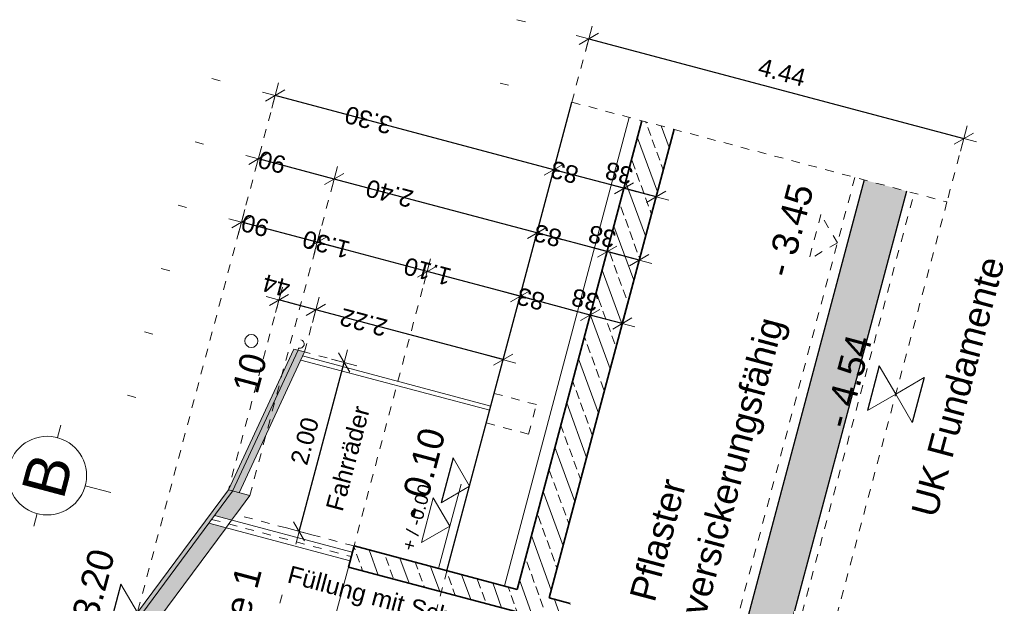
# Model space of a CAD drawing. Header units: metres. Extents: x 4462557 to 4462755, y 5328146 to 5328388.
# Tile 32 of 149: x 4462580 to 4462591, y 5328256 to 5328263. Entities that reach past the tile are written whole.
import ezdxf

# ---------------------------------------------------------------- set-up
doc = ezdxf.new("R2010")
doc.units = ezdxf.units.M
doc.header["$PDMODE"] = 65
for name, pattern in [('AUSGEZOGEN', [0]), ('PUNKT2_S9', [0.1, 0, -0.1]), ('VERDECKT2_S2', [0.15, 0.1, -0.05])]:
    doc.linetypes.add(name, pattern=pattern)
for name, color, linetype, lineweight in [('Maßlinie_Allgemein', 7, 'AUSGEZOGEN', 13), ('Schraffur', 7, 'AUSGEZOGEN', 158), ('Standard', 7, 'AUSGEZOGEN', 13)]:
    doc.layers.add(name, color=color, linetype=linetype, lineweight=lineweight)
doc.styles.add('ARIAL', font='ARIAL.TTF')
doc.dimstyles.new('_DIMSTYLE_18', dxfattribs={"dimtxt": 0.2, "dimasz": 0.3, "dimexe": 0, "dimexo": 0, "dimgap": 0.1, "dimtad": 2, "dimrnd": 0.01, "dimzin": 4, "dimdsep": 46, "dimtxsty": 'ARIAL', "dimblk1": 'ALL_ML_STRICH', "dimblk2": 'ALL_ML_STRICH', "dimsah": 1, "dimcen": 0, "dimclrd": 7, "dimclre": 7, "dimclrt": 7, "dimadec": 0, "dimazin": 0, "dimtfac": 1, "dimtdec": 0, "dimtix": 1, "dimtmove": 2, "dimatfit": 3, "dimfxl": 0, "dimtzin": 0, "dimlwd": 0, "dimlwe": 13, "dimarcsym": 0})
doc.dimstyles.new('_DIMSTYLE_19', dxfattribs={"dimtxt": 0.2, "dimasz": 0.3, "dimexe": 0, "dimexo": 0, "dimgap": 0.1, "dimtad": 2, "dimdec": 1, "dimlfac": 100, "dimrnd": 1, "dimzin": 4, "dimdsep": 46, "dimtxsty": 'ARIAL', "dimblk1": 'ALL_ML_STRICH', "dimblk2": 'ALL_ML_STRICH', "dimsah": 1, "dimcen": 0, "dimclrd": 7, "dimclre": 7, "dimclrt": 7, "dimadec": 0, "dimazin": 0, "dimtfac": 1, "dimtdec": 0, "dimtix": 1, "dimtmove": 2, "dimatfit": 3, "dimfxl": 0, "dimtvp": 1.2, "dimtzin": 0, "dimlwd": 0, "dimlwe": 13, "dimarcsym": 0})
doc.dimstyles.new('_DIMSTYLE_24', dxfattribs={"dimtxt": 0.2, "dimasz": 0.3, "dimexe": 0, "dimexo": 0, "dimgap": 0.1, "dimtad": 2, "dimdec": 1, "dimlfac": 100, "dimrnd": 1, "dimzin": 4, "dimdsep": 46, "dimtxsty": 'ARIAL', "dimblk1": 'ALL_ML_STRICH', "dimblk2": 'ALL_ML_STRICH', "dimsah": 1, "dimcen": 0, "dimclrd": 7, "dimclre": 7, "dimclrt": 7, "dimadec": 0, "dimazin": 0, "dimtfac": 1, "dimtdec": 0, "dimtix": 1, "dimtmove": 2, "dimatfit": 3, "dimfxl": 0, "dimtzin": 0, "dimlwd": 0, "dimlwe": 13, "dimarcsym": 0})
doc.dimstyles.new('_DIMSTYLE_25', dxfattribs={"dimtxt": 0.2, "dimasz": 0.3, "dimexe": 0, "dimexo": 1e-06, "dimgap": 0.1, "dimtad": 2, "dimdec": 1, "dimlfac": 100, "dimrnd": 1, "dimzin": 4, "dimdsep": 46, "dimtxsty": 'ARIAL', "dimblk1": 'ALL_ML_STRICH', "dimblk2": 'ALL_ML_STRICH', "dimsah": 1, "dimcen": 0, "dimse1": 1, "dimse2": 1, "dimclrd": 7, "dimclre": 7, "dimclrt": 7, "dimadec": 0, "dimazin": 0, "dimtfac": 1, "dimtdec": 0, "dimtix": 1, "dimtmove": 2, "dimatfit": 3, "dimfxl": 0, "dimtvp": 1.2, "dimtzin": 0, "dimlwd": 0, "dimlwe": 13, "dimarcsym": 0})
doc.dimstyles.new('_DIMSTYLE_26', dxfattribs={"dimtxt": 0.2, "dimasz": 0.3, "dimexe": 0, "dimexo": 1e-06, "dimgap": 0.1, "dimtad": 2, "dimdec": 1, "dimlfac": 100, "dimrnd": 1, "dimzin": 4, "dimdsep": 46, "dimtxsty": 'ARIAL', "dimblk1": 'ALL_ML_STRICH', "dimblk2": 'ALL_ML_STRICH', "dimsah": 1, "dimcen": 0, "dimse1": 1, "dimse2": 1, "dimclrd": 7, "dimclre": 7, "dimclrt": 7, "dimadec": 0, "dimazin": 0, "dimtfac": 1, "dimtdec": 0, "dimtix": 1, "dimtmove": 2, "dimatfit": 3, "dimfxl": 0, "dimtzin": 0, "dimlwd": 0, "dimlwe": 13, "dimarcsym": 0})
doc.dimstyles.new('_DIMSTYLE_27', dxfattribs={"dimtxt": 0.2, "dimasz": 0.3, "dimexe": 0, "dimexo": 1e-06, "dimgap": 0.1, "dimtad": 2, "dimrnd": 0.01, "dimzin": 4, "dimdsep": 46, "dimtxsty": 'ARIAL', "dimblk1": 'ALL_ML_STRICH', "dimblk2": 'ALL_ML_STRICH', "dimsah": 1, "dimcen": 0, "dimse1": 1, "dimse2": 1, "dimclrd": 7, "dimclre": 7, "dimclrt": 7, "dimadec": 0, "dimazin": 0, "dimtfac": 1, "dimtdec": 0, "dimtix": 1, "dimtmove": 2, "dimatfit": 3, "dimfxl": 0, "dimtzin": 0, "dimlwd": 0, "dimlwe": 13, "dimarcsym": 0})

# ---------------------------------------------------------------- blocks, each defined once
blk = doc.blocks.new('COMPLEXOBJECT_62')
at = {"layer": 'Standard', "color": 7, "linetype": 'AUSGEZOGEN', "lineweight": 18}
for p, q in [((4462580.627, 5328258.122), (4462580.665, 5328258.266)), ((4462580.076, 5328257.802), (4462579.931, 5328257.841)), ((4462580.946, 5328257.571), (4462581.236, 5328257.494)), ((4462580.395, 5328257.252), (4462580.356, 5328257.107))]:
    blk.add_line(p, q, dxfattribs=at)
blk.add_circle((4462580.511, 5328257.687), 0.45, dxfattribs=at)
blk = doc.blocks.new('ALL_ML_STRICH')
at = {"color": 0, "linetype": 'ByBlock', "lineweight": -2}
for p, q in [((0, -0.5), (0, 0.5)), ((-1, 0), (0.5, 0)), ((-0.3, -0.3), (0.3, 0.3))]:
    blk.add_line(p, q, dxfattribs=at)
blk = doc.blocks.new('*D269')
at = {"layer": 'DEFPOINTS', "color": 7, "linetype": 'AUSGEZOGEN', "lineweight": 13}
for p in [(4462587.474, 5328260.877), (4462585.884, 5328256.385), (4462586.251, 5328256.287)]:
    blk.add_point(p, dxfattribs=at)
at = {"layer": 'Maßlinie_Allgemein', "color": 7, "linetype": 'AUSGEZOGEN', "lineweight": -2}
blk.add_line((4462587.474, 5328260.877), (4462587.107, 5328260.975), dxfattribs=at)
at = {"layer": 'Maßlinie_Allgemein', "color": 7, "linetype": 'AUSGEZOGEN', "lineweight": 13, "xscale": 0.3, "yscale": 0.3, "zscale": 0.3}
for p, rotation in [((4462587.107, 5328260.975), 165.0861849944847), ((4462587.474, 5328260.877), 345.0861849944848)]:
    blk.add_blockref('ALL_ML_STRICH', p, dxfattribs=dict(at, rotation=rotation))
at = {"layer": 'Maßlinie_Allgemein', "color": 7, "linetype": 'AUSGEZOGEN', "lineweight": 13, "insert": (4462587.05, 5328261.149), "char_height": 0.2, "width": 0.8, "attachment_point": 5, "rotation": 165.0862, "style": 'ARIAL'}
blk.add_mtext('\\A1;{\\A1;{38\\H0.132000;\\S^ ;}}', dxfattribs=at)
blk = doc.blocks.new('*D270')
at = {"layer": 'DEFPOINTS', "color": 7, "linetype": 'AUSGEZOGEN', "lineweight": 13}
for p in [(4462587.107, 5328260.975), (4462585.082, 5328256.599), (4462585.884, 5328256.385)]:
    blk.add_point(p, dxfattribs=at)
at = {"layer": 'Maßlinie_Allgemein', "color": 7, "linetype": 'AUSGEZOGEN', "lineweight": -2}
blk.add_line((4462587.107, 5328260.975), (4462586.305, 5328261.188), dxfattribs=at)
at = {"layer": 'Maßlinie_Allgemein', "color": 7, "linetype": 'AUSGEZOGEN', "lineweight": 13, "xscale": 0.3, "yscale": 0.3, "zscale": 0.3}
for p, rotation in [((4462586.305, 5328261.188), 165.0861849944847), ((4462587.107, 5328260.975), 345.0861849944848)]:
    blk.add_blockref('ALL_ML_STRICH', p, dxfattribs=dict(at, rotation=rotation))
at = {"layer": 'Maßlinie_Allgemein', "color": 7, "linetype": 'AUSGEZOGEN', "lineweight": 13, "insert": (4462586.427, 5328261.16), "char_height": 0.2, "width": 0.8, "attachment_point": 5, "rotation": 165.0862, "style": 'ARIAL'}
blk.add_mtext('\\A1;{\\A1;{83\\H0.132000;\\S^ ;}}', dxfattribs=at)
blk = doc.blocks.new('*D271')
at = {"layer": 'DEFPOINTS', "color": 7, "linetype": 'AUSGEZOGEN', "lineweight": 13}
for p in [(4462586.305, 5328261.188), (4462585.082, 5328256.599), (4462581.542, 5328256.118)]:
    blk.add_point(p, dxfattribs=at)
at = {"layer": 'Maßlinie_Allgemein', "color": 7, "linetype": 'AUSGEZOGEN', "lineweight": -2}
blk.add_line((4462586.305, 5328261.188), (4462583.118, 5328262.037), dxfattribs=at)
at = {"layer": 'Maßlinie_Allgemein', "color": 7, "linetype": 'AUSGEZOGEN', "lineweight": 13, "xscale": 0.3, "yscale": 0.3, "zscale": 0.3}
for p, rotation in [((4462583.118, 5328262.037), 165.0861849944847), ((4462586.305, 5328261.188), 345.0861849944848)]:
    blk.add_blockref('ALL_ML_STRICH', p, dxfattribs=dict(at, rotation=rotation))
at = {"layer": 'Maßlinie_Allgemein', "color": 7, "linetype": 'AUSGEZOGEN', "lineweight": 13, "insert": (4462584.186, 5328261.757), "char_height": 0.2, "width": 0.8, "attachment_point": 5, "rotation": 165.0862, "style": 'ARIAL'}
blk.add_mtext('\\A1;{\\A1;{3.30\\H0.132000;\\S^ ;}}', dxfattribs=at)
blk = doc.blocks.new('*D708')
at = {"layer": 'DEFPOINTS', "color": 7, "linetype": 'AUSGEZOGEN', "lineweight": 13}
for p in [(4462586.704, 5328262.686), (4462586.318, 5328261.237), (4462590.608, 5328260.094)]:
    blk.add_point(p, dxfattribs=at)
at = {"layer": 'Maßlinie_Allgemein', "color": 7, "linetype": 'AUSGEZOGEN', "lineweight": -2}
for p, q in [((4462586.704, 5328262.686), (4462586.704, 5328262.686)), ((4462586.704, 5328262.686), (4462590.994, 5328261.544)), ((4462590.994, 5328261.544), (4462590.994, 5328261.544))]:
    blk.add_line(p, q, dxfattribs=at)
at = {"layer": 'Maßlinie_Allgemein', "color": 7, "linetype": 'AUSGEZOGEN', "lineweight": 13, "xscale": 0.3, "yscale": 0.3, "zscale": 0.3}
for p, rotation in [((4462586.704, 5328262.686), 165.0861849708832), ((4462590.994, 5328261.544), 345.0861849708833)]:
    blk.add_blockref('ALL_ML_STRICH', p, dxfattribs=dict(at, rotation=rotation))
at = {"layer": 'Maßlinie_Allgemein', "color": 7, "linetype": 'AUSGEZOGEN', "lineweight": 13, "insert": (4462588.915, 5328262.304), "char_height": 0.2, "width": 0.8, "attachment_point": 5, "rotation": 345.0862, "style": 'ARIAL'}
blk.add_mtext('\\A1;{\\A1;{4.44\\H0.132000;\\S^ ;}}', dxfattribs=at)
blk = doc.blocks.new('*D709')
at = {"layer": 'DEFPOINTS', "color": 7, "linetype": 'AUSGEZOGEN', "lineweight": 13}
for p in [(4462587.281, 5328260.152), (4462585.884, 5328256.385), (4462586.251, 5328256.287)]:
    blk.add_point(p, dxfattribs=at)
at = {"layer": 'Maßlinie_Allgemein', "color": 7, "linetype": 'AUSGEZOGEN', "lineweight": -2}
for p, q in [((4462586.914, 5328260.25), (4462586.914, 5328260.25)), ((4462587.281, 5328260.152), (4462586.914, 5328260.25)), ((4462587.088, 5328259.428), (4462587.281, 5328260.152))]:
    blk.add_line(p, q, dxfattribs=at)
at = {"layer": 'Maßlinie_Allgemein', "color": 7, "linetype": 'AUSGEZOGEN', "lineweight": 13, "xscale": 0.3, "yscale": 0.3, "zscale": 0.3}
for p, rotation in [((4462586.914, 5328260.25), 165.0861851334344), ((4462587.281, 5328260.152), 345.0861851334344)]:
    blk.add_blockref('ALL_ML_STRICH', p, dxfattribs=dict(at, rotation=rotation))
at = {"layer": 'Maßlinie_Allgemein', "color": 7, "linetype": 'AUSGEZOGEN', "lineweight": 13, "insert": (4462586.857, 5328260.424), "char_height": 0.2, "width": 0.8, "attachment_point": 5, "rotation": 165.0862, "style": 'ARIAL'}
blk.add_mtext('\\A1;{\\A1;{38\\H0.132000;\\S^ ;}}', dxfattribs=at)
blk = doc.blocks.new('*D710')
at = {"layer": 'DEFPOINTS', "color": 7, "linetype": 'AUSGEZOGEN', "lineweight": 13}
for p in [(4462586.914, 5328260.25), (4462585.082, 5328256.599), (4462585.884, 5328256.385)]:
    blk.add_point(p, dxfattribs=at)
at = {"layer": 'Maßlinie_Allgemein', "color": 7, "linetype": 'AUSGEZOGEN', "lineweight": -2}
for p, q in [((4462586.112, 5328260.464), (4462586.112, 5328260.464)), ((4462586.914, 5328260.25), (4462586.112, 5328260.464)), ((4462586.914, 5328260.25), (4462586.914, 5328260.25))]:
    blk.add_line(p, q, dxfattribs=at)
at = {"layer": 'Maßlinie_Allgemein', "color": 7, "linetype": 'AUSGEZOGEN', "lineweight": 13, "xscale": 0.3, "yscale": 0.3, "zscale": 0.3}
for p, rotation in [((4462586.112, 5328260.464), 165.0861851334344), ((4462586.914, 5328260.25), 345.0861851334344)]:
    blk.add_blockref('ALL_ML_STRICH', p, dxfattribs=dict(at, rotation=rotation))
at = {"layer": 'Maßlinie_Allgemein', "color": 7, "linetype": 'AUSGEZOGEN', "lineweight": 13, "insert": (4462586.234, 5328260.435), "char_height": 0.2, "width": 0.8, "attachment_point": 5, "rotation": 165.0862, "style": 'ARIAL'}
blk.add_mtext('\\A1;{\\A1;{83\\H0.132000;\\S^ ;}}', dxfattribs=at)
blk = doc.blocks.new('*D711')
at = {"layer": 'DEFPOINTS', "color": 7, "linetype": 'AUSGEZOGEN', "lineweight": 13}
for p in [(4462586.112, 5328260.464), (4462582.827, 5328257.458), (4462585.082, 5328256.599)]:
    blk.add_point(p, dxfattribs=at)
at = {"layer": 'Maßlinie_Allgemein', "color": 7, "linetype": 'AUSGEZOGEN', "lineweight": -2}
for p, q in [((4462583.793, 5328261.081), (4462583.793, 5328261.081)), ((4462586.112, 5328260.464), (4462583.793, 5328261.081)), ((4462586.112, 5328260.464), (4462586.112, 5328260.464))]:
    blk.add_line(p, q, dxfattribs=at)
at = {"layer": 'Maßlinie_Allgemein', "color": 7, "linetype": 'AUSGEZOGEN', "lineweight": 13, "xscale": 0.3, "yscale": 0.3, "zscale": 0.3}
for p, rotation in [((4462583.793, 5328261.081), 165.0861851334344), ((4462586.112, 5328260.464), 345.0861851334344)]:
    blk.add_blockref('ALL_ML_STRICH', p, dxfattribs=dict(at, rotation=rotation))
at = {"layer": 'Maßlinie_Allgemein', "color": 7, "linetype": 'AUSGEZOGEN', "lineweight": 13, "insert": (4462584.426, 5328260.916), "char_height": 0.2, "width": 0.8, "attachment_point": 5, "rotation": 165.0862, "style": 'ARIAL'}
blk.add_mtext('\\A1;{\\A1;{2.40\\H0.132000;\\S^ ;}}', dxfattribs=at)
blk = doc.blocks.new('*D712')
at = {"layer": 'DEFPOINTS', "color": 7, "linetype": 'AUSGEZOGEN', "lineweight": 13}
for p in [(4462583.793, 5328261.081), (4462582.827, 5328257.458), (4462581.542, 5328256.118)]:
    blk.add_point(p, dxfattribs=at)
at = {"layer": 'Maßlinie_Allgemein', "color": 7, "linetype": 'AUSGEZOGEN', "lineweight": -2}
for p, q in [((4462582.925, 5328261.312), (4462582.925, 5328261.312)), ((4462583.793, 5328261.081), (4462582.925, 5328261.312)), ((4462583.793, 5328261.081), (4462583.793, 5328261.081))]:
    blk.add_line(p, q, dxfattribs=at)
at = {"layer": 'Maßlinie_Allgemein', "color": 7, "linetype": 'AUSGEZOGEN', "lineweight": 13, "xscale": 0.3, "yscale": 0.3, "zscale": 0.3}
for p, rotation in [((4462582.925, 5328261.312), 165.0861851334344), ((4462583.793, 5328261.081), 345.0861851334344)]:
    blk.add_blockref('ALL_ML_STRICH', p, dxfattribs=dict(at, rotation=rotation))
at = {"layer": 'Maßlinie_Allgemein', "color": 7, "linetype": 'AUSGEZOGEN', "lineweight": 13, "insert": (4462583.081, 5328261.275), "char_height": 0.2, "width": 0.8, "attachment_point": 5, "rotation": 165.0862, "style": 'ARIAL'}
blk.add_mtext('\\A1;{\\A1;{90\\H0.132000;\\S^ ;}}', dxfattribs=at)
blk = doc.blocks.new('*D713')
at = {"layer": 'DEFPOINTS', "color": 7, "linetype": 'AUSGEZOGEN', "lineweight": 13}
for p in [(4462587.088, 5328259.428), (4462585.884, 5328256.385), (4462586.251, 5328256.287)]:
    blk.add_point(p, dxfattribs=at)
at = {"layer": 'Maßlinie_Allgemein', "color": 7, "linetype": 'AUSGEZOGEN', "lineweight": -2}
for p, q in [((4462586.721, 5328259.525), (4462586.721, 5328259.525)), ((4462587.088, 5328259.428), (4462586.721, 5328259.525)), ((4462587.088, 5328259.428), (4462587.088, 5328259.428))]:
    blk.add_line(p, q, dxfattribs=at)
at = {"layer": 'Maßlinie_Allgemein', "color": 7, "linetype": 'AUSGEZOGEN', "lineweight": 13, "xscale": 0.3, "yscale": 0.3, "zscale": 0.3}
for p, rotation in [((4462586.721, 5328259.525), 165.0861849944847), ((4462587.088, 5328259.428), 345.0861849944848)]:
    blk.add_blockref('ALL_ML_STRICH', p, dxfattribs=dict(at, rotation=rotation))
at = {"layer": 'Maßlinie_Allgemein', "color": 7, "linetype": 'AUSGEZOGEN', "lineweight": 13, "insert": (4462586.664, 5328259.699), "char_height": 0.2, "width": 0.8, "attachment_point": 5, "rotation": 165.0862, "style": 'ARIAL'}
blk.add_mtext('\\A1;{\\A1;{38\\H0.132000;\\S^ ;}}', dxfattribs=at)
blk = doc.blocks.new('*D714')
at = {"layer": 'DEFPOINTS', "color": 7, "linetype": 'AUSGEZOGEN', "lineweight": 13}
for p in [(4462586.721, 5328259.525), (4462585.082, 5328256.599), (4462585.884, 5328256.385)]:
    blk.add_point(p, dxfattribs=at)
at = {"layer": 'Maßlinie_Allgemein', "color": 7, "linetype": 'AUSGEZOGEN', "lineweight": -2}
for p, q in [((4462585.919, 5328259.739), (4462585.919, 5328259.739)), ((4462586.721, 5328259.525), (4462585.919, 5328259.739)), ((4462586.721, 5328259.525), (4462586.721, 5328259.525))]:
    blk.add_line(p, q, dxfattribs=at)
at = {"layer": 'Maßlinie_Allgemein', "color": 7, "linetype": 'AUSGEZOGEN', "lineweight": 13, "xscale": 0.3, "yscale": 0.3, "zscale": 0.3}
for p, rotation in [((4462585.919, 5328259.739), 165.0861849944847), ((4462586.721, 5328259.525), 345.0861849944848)]:
    blk.add_blockref('ALL_ML_STRICH', p, dxfattribs=dict(at, rotation=rotation))
at = {"layer": 'Maßlinie_Allgemein', "color": 7, "linetype": 'AUSGEZOGEN', "lineweight": 13, "insert": (4462586.041, 5328259.71), "char_height": 0.2, "width": 0.8, "attachment_point": 5, "rotation": 165.0862, "style": 'ARIAL'}
blk.add_mtext('\\A1;{\\A1;{83\\H0.132000;\\S^ ;}}', dxfattribs=at)
blk = doc.blocks.new('*D715')
at = {"layer": 'DEFPOINTS', "color": 7, "linetype": 'AUSGEZOGEN', "lineweight": 13}
for p in [(4462585.919, 5328259.739), (4462584.019, 5328256.882), (4462585.082, 5328256.599)]:
    blk.add_point(p, dxfattribs=at)
at = {"layer": 'Maßlinie_Allgemein', "color": 7, "linetype": 'AUSGEZOGEN', "lineweight": -2}
for p, q in [((4462584.856, 5328260.022), (4462584.856, 5328260.022)), ((4462585.919, 5328259.739), (4462584.856, 5328260.022)), ((4462585.919, 5328259.739), (4462585.919, 5328259.739))]:
    blk.add_line(p, q, dxfattribs=at)
at = {"layer": 'Maßlinie_Allgemein', "color": 7, "linetype": 'AUSGEZOGEN', "lineweight": 13, "xscale": 0.3, "yscale": 0.3, "zscale": 0.3}
for p, rotation in [((4462584.856, 5328260.022), 165.0861849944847), ((4462585.919, 5328259.739), 345.0861849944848)]:
    blk.add_blockref('ALL_ML_STRICH', p, dxfattribs=dict(at, rotation=rotation))
at = {"layer": 'Maßlinie_Allgemein', "color": 7, "linetype": 'AUSGEZOGEN', "lineweight": 13, "insert": (4462584.861, 5328260.024), "char_height": 0.2, "width": 0.8, "attachment_point": 5, "rotation": 165.0862, "style": 'ARIAL'}
blk.add_mtext('\\A1;{\\A1;{1.10\\H0.132000;\\S^ ;}}', dxfattribs=at)
blk = doc.blocks.new('*D716')
at = {"layer": 'DEFPOINTS', "color": 7, "linetype": 'AUSGEZOGEN', "lineweight": 13}
for p in [(4462584.856, 5328260.022), (4462582.827, 5328257.458), (4462584.019, 5328256.882)]:
    blk.add_point(p, dxfattribs=at)
at = {"layer": 'Maßlinie_Allgemein', "color": 7, "linetype": 'AUSGEZOGEN', "lineweight": -2}
for p, q in [((4462583.599, 5328260.357), (4462583.599, 5328260.357)), ((4462584.856, 5328260.022), (4462583.599, 5328260.357)), ((4462584.856, 5328260.022), (4462584.856, 5328260.022))]:
    blk.add_line(p, q, dxfattribs=at)
at = {"layer": 'Maßlinie_Allgemein', "color": 7, "linetype": 'AUSGEZOGEN', "lineweight": 13, "xscale": 0.3, "yscale": 0.3, "zscale": 0.3}
for p, rotation in [((4462583.599, 5328260.357), 165.0861849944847), ((4462584.856, 5328260.022), 345.0861849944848)]:
    blk.add_blockref('ALL_ML_STRICH', p, dxfattribs=dict(at, rotation=rotation))
at = {"layer": 'Maßlinie_Allgemein', "color": 7, "linetype": 'AUSGEZOGEN', "lineweight": 13, "insert": (4462583.702, 5328260.333), "char_height": 0.2, "width": 0.8, "attachment_point": 5, "rotation": 165.0862, "style": 'ARIAL'}
blk.add_mtext('\\A1;{\\A1;{1.30\\H0.132000;\\S^ ;}}', dxfattribs=at)
blk = doc.blocks.new('*D717')
at = {"layer": 'DEFPOINTS', "color": 7, "linetype": 'AUSGEZOGEN', "lineweight": 13}
for p in [(4462583.599, 5328260.357), (4462582.827, 5328257.458), (4462581.542, 5328256.118)]:
    blk.add_point(p, dxfattribs=at)
at = {"layer": 'Maßlinie_Allgemein', "color": 7, "linetype": 'AUSGEZOGEN', "lineweight": -2}
for p, q in [((4462582.732, 5328260.588), (4462582.732, 5328260.588)), ((4462583.599, 5328260.357), (4462582.732, 5328260.588)), ((4462583.599, 5328260.357), (4462583.599, 5328260.357))]:
    blk.add_line(p, q, dxfattribs=at)
at = {"layer": 'Maßlinie_Allgemein', "color": 7, "linetype": 'AUSGEZOGEN', "lineweight": 13, "xscale": 0.3, "yscale": 0.3, "zscale": 0.3}
for p, rotation in [((4462582.732, 5328260.588), 165.0861849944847), ((4462583.599, 5328260.357), 345.0861849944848)]:
    blk.add_blockref('ALL_ML_STRICH', p, dxfattribs=dict(at, rotation=rotation))
at = {"layer": 'Maßlinie_Allgemein', "color": 7, "linetype": 'AUSGEZOGEN', "lineweight": 13, "insert": (4462582.888, 5328260.55), "char_height": 0.2, "width": 0.8, "attachment_point": 5, "rotation": 165.0862, "style": 'ARIAL'}
blk.add_mtext('\\A1;{\\A1;{90\\H0.132000;\\S^ ;}}', dxfattribs=at)
blk = doc.blocks.new('*D718')
at = {"layer": 'DEFPOINTS', "color": 7, "linetype": 'AUSGEZOGEN', "lineweight": 13}
for p in [(4462583.453, 5328259.102), (4462583.391, 5328257.049), (4462584.019, 5328256.882)]:
    blk.add_point(p, dxfattribs=at)
at = {"layer": 'Maßlinie_Allgemein', "color": 7, "linetype": 'AUSGEZOGEN', "lineweight": -2}
for p, q in [((4462583.391, 5328257.049), (4462583.906, 5328258.982)), ((4462583.906, 5328258.982), (4462583.906, 5328258.982)), ((4462583.391, 5328257.049), (4462583.391, 5328257.049))]:
    blk.add_line(p, q, dxfattribs=at)
at = {"layer": 'Maßlinie_Allgemein', "color": 7, "linetype": 'AUSGEZOGEN', "lineweight": 13, "xscale": 0.3, "yscale": 0.3, "zscale": 0.3}
for p, rotation in [((4462583.906, 5328258.982), 75.08618508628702), ((4462583.391, 5328257.049), 255.086185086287)]:
    blk.add_blockref('ALL_ML_STRICH', p, dxfattribs=dict(at, rotation=rotation))
at = {"layer": 'Maßlinie_Allgemein', "color": 7, "linetype": 'AUSGEZOGEN', "lineweight": 13, "insert": (4462583.456, 5328258.082), "char_height": 0.2, "width": 0.8, "attachment_point": 5, "rotation": 75.0862, "style": 'ARIAL'}
blk.add_mtext('\\A1;{\\A1;{2.00\\H0.132000;\\S^ ;}}', dxfattribs=at)
blk = doc.blocks.new('*D719')
at = {"layer": 'DEFPOINTS', "color": 7, "linetype": 'AUSGEZOGEN', "lineweight": 13}
for p in [(4462583.453, 5328259.102), (4462585.726, 5328259.014), (4462585.082, 5328256.599)]:
    blk.add_point(p, dxfattribs=at)
at = {"layer": 'Maßlinie_Allgemein', "color": 7, "linetype": 'AUSGEZOGEN', "lineweight": -2}
for p, q in [((4462583.582, 5328259.585), (4462583.582, 5328259.585)), ((4462585.726, 5328259.014), (4462583.582, 5328259.585)), ((4462585.726, 5328259.014), (4462585.726, 5328259.014))]:
    blk.add_line(p, q, dxfattribs=at)
at = {"layer": 'Maßlinie_Allgemein', "color": 7, "linetype": 'AUSGEZOGEN', "lineweight": 13, "xscale": 0.3, "yscale": 0.3, "zscale": 0.3}
for p, rotation in [((4462583.582, 5328259.585), 165.0861850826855), ((4462585.726, 5328259.014), 345.0861850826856)]:
    blk.add_blockref('ALL_ML_STRICH', p, dxfattribs=dict(at, rotation=rotation))
at = {"layer": 'Maßlinie_Allgemein', "color": 7, "linetype": 'AUSGEZOGEN', "lineweight": 13, "insert": (4462584.128, 5328259.44), "char_height": 0.2, "width": 0.8, "attachment_point": 5, "rotation": 165.0862, "style": 'ARIAL'}
blk.add_mtext('\\A1;{\\A1;{2.22\\H0.132000;\\S^ ;}}', dxfattribs=at)
blk = doc.blocks.new('*D720')
at = {"layer": 'DEFPOINTS', "color": 7, "linetype": 'AUSGEZOGEN', "lineweight": 13}
for p in [(4462583.582, 5328259.585), (4462583.453, 5328259.102), (4462582.582, 5328257.523)]:
    blk.add_point(p, dxfattribs=at)
at = {"layer": 'Maßlinie_Allgemein', "color": 7, "linetype": 'AUSGEZOGEN', "lineweight": -2}
for p, q in [((4462583.161, 5328259.697), (4462583.161, 5328259.697)), ((4462583.582, 5328259.585), (4462583.161, 5328259.697)), ((4462583.582, 5328259.585), (4462583.582, 5328259.585))]:
    blk.add_line(p, q, dxfattribs=at)
at = {"layer": 'Maßlinie_Allgemein', "color": 7, "linetype": 'AUSGEZOGEN', "lineweight": 13, "xscale": 0.3, "yscale": 0.3, "zscale": 0.3}
for p, rotation in [((4462583.161, 5328259.697), 165.0861850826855), ((4462583.582, 5328259.585), 345.0861850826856)]:
    blk.add_blockref('ALL_ML_STRICH', p, dxfattribs=dict(at, rotation=rotation))
at = {"layer": 'Maßlinie_Allgemein', "color": 7, "linetype": 'AUSGEZOGEN', "lineweight": 13, "insert": (4462583.131, 5328259.86), "char_height": 0.2, "width": 0.8, "attachment_point": 5, "rotation": 165.0862, "style": 'ARIAL'}
blk.add_mtext('\\A1;{\\A1;{44\\H0.132000;\\S^ ;}}', dxfattribs=at)

msp = doc.modelspace()

# ---------------------------------------------------------------- hatches: boundary and pattern name
at = {"layer": 'Schraffur', "linetype": 'AUSGEZOGEN', "lineweight": 18}
h = msp.add_hatch(dxfattribs=at)
h.set_pattern_fill('SCHRAFFUR_7', scale=0.1, angle=65, style=0, pattern_type=2)
h.set_pattern_definition([(110, (0, 0), (-0.281907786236, -0.102606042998), []), (110, (-0.14095, -0.0513), (-0.281907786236, -0.102606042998), [0.1, -0.05])])
h.paths.add_polyline_path([(4462585.88425, 5328256.38489), (4462585.08221, 5328256.5985), (4462584.01926, 5328256.8816), (4462583.95492, 5328256.64003), (4462585.01787, 5328256.35692), (4462586.08092, 5328256.07379), (4462586.42869, 5328255.98117), (4462586.49303, 5328256.22275), (4462586.25145, 5328256.28709), (4462587.4868, 5328260.9254), (4462587.67983, 5328261.65013), (4462587.31263, 5328261.74793), (4462587.1196, 5328261.0232)], flags=0)
at = {"layer": 'Standard', "linetype": 'AUSGEZOGEN', "lineweight": 13}
msp.add_hatch(color=254, dxfattribs=at).paths.add_polyline_path([(4462590.14432, 5328260.2176), (4462590.33735, 5328260.94234), (4462589.85403, 5328261.07106), (4462589.66101, 5328260.34632), (4462588.42565, 5328255.70802), (4462587.78224, 5328253.29223), (4462588.26555, 5328253.16351), (4462588.90897, 5328255.57929)])
at = {"layer": 'Standard', "linetype": 'AUSGEZOGEN', "lineweight": 18}
for color, points in [(255, [(4462583.12382, 5328258.57071), (4462583.01266, 5328258.15336), (4462583.45331, 5328259.10206), (4462583.37972, 5328259.12166)]), (254, [(4462583.19792, 5328258.84895), (4462583.12382, 5328258.57071), (4462583.37972, 5328259.12166), (4462583.33066, 5328259.13473)]), (254, [(4462582.58209, 5328257.52309), (4462582.63115, 5328257.51003), (4462583.12382, 5328258.57071), (4462583.19792, 5328258.84895)]), (255, [(4462582.63115, 5328257.51003), (4462582.70474, 5328257.49043), (4462583.01266, 5328258.15336), (4462583.12382, 5328258.57071)]), (254, [(4462582.63115, 5328257.51003), (4462582.58209, 5328257.52309), (4462581.54196, 5328256.11847), (4462581.59102, 5328256.1054), (4462582.31111, 5328257.07783), (4462582.47113, 5328257.29393)]), (255, [(4462582.47113, 5328257.29393), (4462582.42313, 5328257.2291), (4462582.61937, 5328257.17683), (4462582.66738, 5328257.24166), (4462582.8274, 5328257.45776), (4462582.63115, 5328257.51003)]), (255, [(4462581.59102, 5328256.1054), (4462581.78726, 5328256.05314), (4462582.50735, 5328257.02557), (4462582.55536, 5328257.0904), (4462582.35912, 5328257.14266), (4462582.31111, 5328257.07783)])]:
    msp.add_hatch(color=color, dxfattribs=at).paths.add_polyline_path(points)

# ---------------------------------------------------------------- linework, layer by layer
at = {"layer": 'Standard', "color": 7, "linetype": 'PUNKT2_S9', "lineweight": 13}
for p, q in [((4462585.97888, 5328262.8793), (4462585.88225, 5328262.90504)), ((4462585.78585, 5328262.15457), (4462585.68922, 5328262.18031))]:
    msp.add_line(p, q, dxfattribs=at)
at = {"layer": 'Standard', "color": 7, "linetype": 'VERDECKT2_S2', "lineweight": 18}
for p, q in [((4462586.51059, 5328261.96154), (4462586.70361, 5328262.68628)), ((4462583.11832, 5328262.03714), (4462582.34623, 5328259.1382)), ((4462590.99394, 5328261.5436), (4462590.80092, 5328260.81887)), ((4462582.8274, 5328257.45776), (4462583.79252, 5328261.08144)), ((4462584.8557, 5328260.02212), (4462584.01926, 5328256.8816)), ((4462583.16116, 5328259.6973), (4462582.58209, 5328257.52309)), ((4462583.58199, 5328259.58522), (4462583.45331, 5328259.10206)), ((4462582.34623, 5328259.1382), (4462581.32909, 5328255.31924)), ((4462583.90589, 5328258.98152), (4462583.45331, 5328259.10206)), ((4462585.62268, 5328258.62776), (4462586.10583, 5328258.49908)), ((4462586.01576, 5328258.16087), (4462586.10583, 5328258.49908)), ((4462585.5326, 5328258.28955), (4462586.01576, 5328258.16087)), ((4462584.01926, 5328256.8816), (4462582.66738, 5328257.24166)), ((4462582.39112, 5328257.18588), (4462583.98709, 5328256.76081)), ((4462584.69616, 5328255.14903), (4462585.08221, 5328256.5985))]:
    msp.add_line(p, q, dxfattribs=at)
at = {"layer": 'Standard', "color": 52, "linetype": 'AUSGEZOGEN', "lineweight": 13}
for p, q in [((4462582.49022, 5328262.20443), (4462582.39359, 5328262.23017)), ((4462582.29719, 5328261.4797), (4462582.20056, 5328261.50543)), ((4462582.10417, 5328260.75496), (4462582.00754, 5328260.7807)), ((4462581.91115, 5328260.03023), (4462581.81451, 5328260.05596)), ((4462581.71812, 5328259.30549), (4462581.62149, 5328259.33123)), ((4462581.42847, 5328258.60649), (4462581.5251, 5328258.58075)), ((4462584.92627, 5328257.43187), (4462584.78978, 5328256.91941)), ((4462585.11426, 5328257.1074), (4462584.92627, 5328257.43187)), ((4462585.11426, 5328257.1074), (4462584.78978, 5328256.91941))]:
    msp.add_line(p, q, dxfattribs=at)
at = {"layer": 'Standard', "color": 7, "linetype": 'AUSGEZOGEN', "lineweight": 25}
for p, q in [((4462585.08221, 5328256.5985), (4462586.51059, 5328261.96154)), ((4462589.85403, 5328261.07106), (4462587.78224, 5328253.29223)), ((4462590.33735, 5328260.94234), (4462588.26555, 5328253.16351)), ((4462590.02742, 5328258.94498), (4462589.89093, 5328258.43252)), ((4462590.53989, 5328258.80849), (4462590.4034, 5328258.29603)), ((4462585.15159, 5328257.88929), (4462585.0151, 5328257.37683)), ((4462581.35397, 5328256.44295), (4462581.21748, 5328255.93048))]:
    msp.add_line(p, q, dxfattribs=at)
at = {"layer": 'Standard', "color": 7, "linetype": 'VERDECKT2_S2', "lineweight": 13}
for p, q in [((4462586.51059, 5328261.96154), (4462590.80092, 5328260.81887)), ((4462589.74785, 5328261.09934), (4462588.31947, 5328255.7363)), ((4462588.4234, 5328253.40605), (4462590.42442, 5328260.91914)), ((4462590.80092, 5328260.81887), (4462588.7999, 5328253.30578)), ((4462589.36033, 5328260.67468), (4462589.22385, 5328260.16221)), ((4462589.54832, 5328260.3502), (4462589.36033, 5328260.67468)), ((4462589.54832, 5328260.3502), (4462589.22385, 5328260.16221)), ((4462582.61937, 5328257.17683), (4462582.55536, 5328257.0904))]:
    msp.add_line(p, q, dxfattribs=at)
at = {"layer": 'Standard', "color": 7, "linetype": 'AUSGEZOGEN', "lineweight": 18}
for p, q in [((4462587.16764, 5328261.78655), (4462585.73926, 5328256.42351)), ((4462582.58209, 5328257.52309), (4462583.33066, 5328259.13473)), ((4462582.63115, 5328257.51003), (4462583.37972, 5328259.12166)), ((4462583.33066, 5328259.13473), (4462583.45331, 5328259.10206)), ((4462582.70474, 5328257.49043), (4462583.45331, 5328259.10206)), ((4462585.5712, 5328258.4345), (4462583.41054, 5328259.00997)), ((4462583.43192, 5328259.05601), (4462585.58407, 5328258.48281)), ((4462581.54196, 5328256.11847), (4462582.58209, 5328257.52309)), ((4462581.59102, 5328256.1054), (4462582.63115, 5328257.51003)), ((4462582.8274, 5328257.45776), (4462582.58209, 5328257.52309)), ((4462582.66738, 5328257.24166), (4462582.8274, 5328257.45776)), ((4462582.42313, 5328257.2291), (4462583.99996, 5328256.80913)), ((4462582.61937, 5328257.17683), (4462582.69983, 5328257.2855)), ((4462581.78726, 5328256.05314), (4462582.55536, 5328257.0904)), ((4462582.35912, 5328257.14266), (4462583.97422, 5328256.7125)), ((4462583.19813, 5328256.32416), (4462583.1724, 5328256.22752))]:
    msp.add_line(p, q, dxfattribs=at)
at = {"layer": 'Standard', "color": 7, "linetype": 'AUSGEZOGEN', "lineweight": 35}
for p, q in [((4462587.31263, 5328261.74793), (4462585.88425, 5328256.38489)), ((4462587.67983, 5328261.65013), (4462586.25145, 5328256.28709)), ((4462583.95492, 5328256.64003), (4462584.01926, 5328256.8816)), ((4462584.01926, 5328256.8816), (4462585.88425, 5328256.38489)), ((4462586.42869, 5328255.98117), (4462583.95492, 5328256.64003)), ((4462586.25145, 5328256.28709), (4462586.49303, 5328256.22275))]:
    msp.add_line(p, q, dxfattribs=at)
at = {"layer": 'Standard', "color": 7, "linetype": 'AUSGEZOGEN', "lineweight": 13}
for p, q in [((4462583.38615, 5328259.14582), (4462583.37972, 5328259.12166)), ((4462590.21541, 5328258.6205), (4462590.02742, 5328258.94498)), ((4462590.21541, 5328258.6205), (4462590.53989, 5328258.80849)), ((4462590.21541, 5328258.6205), (4462589.89093, 5328258.43252)), ((4462590.21541, 5328258.6205), (4462590.4034, 5328258.29603)), ((4462585.33957, 5328257.56482), (4462585.15159, 5328257.88929)), ((4462585.33957, 5328257.56482), (4462585.0151, 5328257.37683)), ((4462585.11426, 5328257.1074), (4462585.24294, 5328257.59055)), ((4462585.11426, 5328257.1074), (4462584.98558, 5328256.62424)), ((4462583.69756, 5328255.67371), (4462583.95492, 5328256.64003)), ((4462581.54196, 5328256.11847), (4462581.35397, 5328256.44295))]:
    msp.add_line(p, q, dxfattribs=at)
at = {"layer": 'Standard', "color": 7, "linetype": 'AUSGEZOGEN', "lineweight": 18}
msp.add_circle((4462582.84454, 5328259.22769), 0.075, dxfattribs=at)
at = {"layer": 'Standard', "color": 7, "linetype": 'AUSGEZOGEN', "lineweight": 13}
msp.add_arc((4462583.39902, 5328259.19413), 0.05, 255.086186, 75.086186, dxfattribs=at)

# ---------------------------------------------------------------- block references
at = {"layer": 'Standard', "color": 7, "linetype": 'AUSGEZOGEN', "lineweight": 18}
msp.add_blockref('COMPLEXOBJECT_62', (0, 0), dxfattribs=at)

# ---------------------------------------------------------------- texts
at = {"layer": 'Standard', "color": 7, "linetype": 'AUSGEZOGEN', "lineweight": 18, "rotation": 75.086185, "style": 'ARIAL'}
for s, insert, char_height, width, attachment_point in [('\\W1.00;-\\~3.45', (4462589.14704, 5328260.45708), 0.3, 1.2249721, 8), ('\\W1.00;UK\\~Fundamente', (4462590.78147, 5328258.74415), 0.3, 3.2155699, 2), ('\\W1.00;-\\~4.54', (4462589.81423, 5328258.72735), 0.3, 1.2249721, 8), ('\\W0.95;10', (4462582.97499, 5328258.82147), 0.3, 0.612944, 8), ('\\W1.00;Fahrräder', (4462583.94971, 5328257.88325), 0.2, 1.3337186, 5), ('\\W0.98;-\\~0.10', (4462584.93839, 5328257.67167), 0.3, 1.2218178, 8), ('\\W0.99;B', (4462580.51083, 5328257.68668), 0.5, 0.7133192, 5), ('\\W1.00;+\\~3.20', (4462581.14078, 5328256.22532), 0.3, 1.3299746, 8), ('\\W0.99;Treppe\\~1', (4462582.46368, 5328255.87298), 0.3, 1.8333797, 2)]:
    msp.add_mtext(s, dxfattribs=dict(at, insert=insert, char_height=char_height, width=width, attachment_point=attachment_point))
at = {"layer": 'Standard', "color": 7, "linetype": 'AUSGEZOGEN', "lineweight": 18, "style": 'ARIAL'}
for s, insert, char_height, width, attachment_point, rotation, line_spacing_factor in [('{\\fArial|i0|b0;\\H0.300000;\\W1.000000;\\C7;Pflaster }\\P{\\fArial|i0|b0;\\H0.300000;\\W1.000000;\\C7;versickerungsfähig}\\P', (4462587.16625, 5328256.30216), 0.3, 3.7199513, 1, 75.086185, 1.204819), ('{\\fArial|i0|b0;\\H0.200000;\\W1.000000;\\C7;Füllung mit Schweiß-}\\P{\\fArial|i0|b0;\\H0.200000;\\W1.000000;\\C7;punktgitter}\\P', (4462584.55589, 5328256.32474), 0.2, 2.7204139, 2, 345.086185, 1.084337)]:
    msp.add_mtext(s, dxfattribs=dict(at, insert=insert, char_height=char_height, width=width, attachment_point=attachment_point, rotation=rotation, line_spacing_factor=line_spacing_factor))
at = {"layer": 'Standard', "color": 7, "linetype": 'AUSGEZOGEN', "lineweight": 13, "insert": (4462584.80971, 5328257.18851), "char_height": 0.15, "width": 0.8498792, "attachment_point": 8, "rotation": 75.086185, "style": 'ARIAL'}
msp.add_mtext('\\W1.00;+\\~/\\~-0.00', dxfattribs=at)

# ---------------------------------------------------------------- dimensions: what is measured, and where the dimension line sits
at = {"layer": 'Maßlinie_Allgemein', "color": 7, "linetype": 'AUSGEZOGEN', "lineweight": 13}
for base, p1, p2, angle, dimstyle, picture, middle in [((4462590.99394, 5328261.5436), (4462586.70361, 5328262.68628), (4462590.99394, 5328261.5436), 345.086185, '_DIMSTYLE_18', '*D708', (4462588.91461, 5328262.30438)), ((4462583.11832, 5328262.03714), (4462585.08221, 5328256.5985), (4462581.54196, 5328256.11847), 165.086185, '_DIMSTYLE_27', '*D271', (4462584.18558, 5328261.75657)), ((4462582.9253, 5328261.31241), (4462583.79252, 5328261.08144), (4462582.9253, 5328261.31241), 165.086185, '_DIMSTYLE_24', '*D712', (4462583.08081, 5328261.27452)), ((4462586.3047, 5328261.18849), (4462585.88425, 5328256.38489), (4462585.08221, 5328256.5985), 165.086185, '_DIMSTYLE_26', '*D270', (4462586.42732, 5328261.1595)), ((4462587.10674, 5328260.97488), (4462586.25145, 5328256.28709), (4462585.88425, 5328256.38489), 165.086185, '_DIMSTYLE_25', '*D269', (4462587.05035, 5328261.1488)), ((4462583.79252, 5328261.08144), (4462586.11167, 5328260.46376), (4462583.79252, 5328261.08144), 165.086185, '_DIMSTYLE_18', '*D711', (4462584.42613, 5328260.91621)), ((4462582.73227, 5328260.58767), (4462583.59949, 5328260.3567), (4462582.73227, 5328260.58767), 165.086185, '_DIMSTYLE_24', '*D717', (4462582.88778, 5328260.54979)), ((4462586.11167, 5328260.46376), (4462586.91371, 5328260.25014), (4462586.11167, 5328260.46376), 165.086185, '_DIMSTYLE_24', '*D710', (4462586.2343, 5328260.43477)), ((4462586.91371, 5328260.25014), (4462587.08789, 5328259.42761), (4462586.91371, 5328260.25014), 165.086185, '_DIMSTYLE_19', '*D709', (4462586.85732, 5328260.42406)), ((4462583.59949, 5328260.3567), (4462584.8557, 5328260.02212), (4462583.59949, 5328260.3567), 165.086185, '_DIMSTYLE_18', '*D716', (4462583.70166, 5328260.33316)), ((4462584.8557, 5328260.02212), (4462585.91865, 5328259.73902), (4462584.8557, 5328260.02212), 165.086185, '_DIMSTYLE_18', '*D715', (4462584.86121, 5328260.02419)), ((4462583.161164, 5328259.697299), (4462583.581994, 5328259.585216), (4462583.161164, 5328259.697299), 165.086185, '_DIMSTYLE_19', '*D720', (4462583.131271, 5328259.860489)), ((4462585.91865, 5328259.73902), (4462586.72069, 5328259.52541), (4462585.91865, 5328259.73902), 165.086185, '_DIMSTYLE_24', '*D714', (4462586.04127, 5328259.71003)), ((4462586.72069, 5328259.52541), (4462587.08789, 5328259.42761), (4462586.72069, 5328259.52541), 165.086185, '_DIMSTYLE_19', '*D713', (4462586.6643, 5328259.69933)), ((4462583.58199, 5328259.58522), (4462585.72562, 5328259.01429), (4462583.58199, 5328259.58522), 165.086185, '_DIMSTYLE_18', '*D719', (4462584.12762, 5328259.43989)), ((4462583.90589, 5328258.98152), (4462583.39116, 5328257.04889), (4462583.90589, 5328258.98152), 75.086185, '_DIMSTYLE_18', '*D718', (4462583.45577, 5328258.08185))]:
    dim = msp.add_linear_dim(base=base, p1=p1, p2=p2, angle=angle, dimstyle=dimstyle, override={"dimpost": '<>', "dimclrd": 7, "dimclre": 7, "dimclrt": 7, "dimlwd": 0, "dimlwe": 13}, dxfattribs=at)
    dim.commit()
    dim.dimension.update_dxf_attribs({"geometry": picture, "text_midpoint": middle, "dimtype": 160})

doc.saveas('drawing.dxf')
